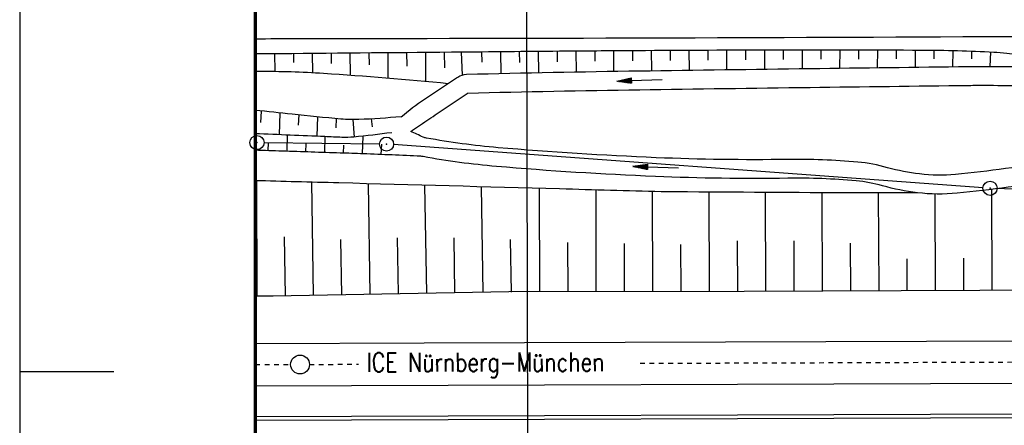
# Model space of a CAD drawing. Extents: x 0 to 1135, y 0 to 420.
# Tile 4 of 116: x 0 to 104, y 143 to 186. Entities that reach past the tile are written whole.
import ezdxf

# ---------------------------------------------------------------- set-up
doc = ezdxf.new("R2010")
doc.units = 0
doc.header["$LTSCALE"] = 2
doc.header["$MEASUREMENT"] = 0
doc.linetypes.add('ACAD_ISO05W100', pattern=[0.5, 0.25, -0.25])
doc.linetypes.add('AUSGEZOGEN', pattern=[0])
doc.layers.get('0').update_dxf_attribs({"color": 8, "linetype": 'AUSGEZOGEN'})
for name, color, linetype in [('Bahnachse', 7, 'CONTINUOUS'), ('BOESCHG', 8, 'AUSGEZOGEN'), ('Boeschungen', 15, 'CONTINUOUS'), ('FBRTOP', 8, 'AUSGEZOGEN'), ('Gleisachsen', 7, 'CONTINUOUS'), ('GRABEN', 8, 'AUSGEZOGEN'), ('GRENZL-BAB', 7, 'AUSGEZOGEN'), ('GRENZP-BAB', 7, 'AUSGEZOGEN'), ('Kabelanlagen', 15, 'CONTINUOUS'), ('MULDE', 8, 'AUSGEZOGEN'), ('NZ', 8, 'AUSGEZOGEN'), ('PFEILTOP', 8, 'AUSGEZOGEN'), ('RAHMEN', 250, 'AUSGEZOGEN'), ('SCHRIFT', 8, 'AUSGEZOGEN')]:
    doc.layers.add(name, color=color, linetype=linetype)
doc.styles.add('ROMANS', font='romans.shx', dxfattribs={"width": 0.8})

# ---------------------------------------------------------------- blocks, each defined once
blk = doc.blocks.new('GST')
at = {"color": 0}
blk.add_circle((0, 0), 0.75, dxfattribs=at)
blk.add_point((0, 0), dxfattribs=at)
blk = doc.blocks.new('PFEIL2')
at = {"color": 0}
for p, q in [((0.88, 0), (-2.4, -0.01)), ((0.88, -0.27), (0.88, 0.28)), ((0.88, 0.28), (2.43, 0.01)), ((0.91, 0.27), (0.88, 0.26)), ((0.97, 0.26), (0.88, 0.25)), ((1.02, 0.25), (0.88, 0.23)), ((1.07, 0.24), (0.88, 0.21)), ((1.13, 0.23), (0.88, 0.19)), ((1.18, 0.22), (0.88, 0.17)), ((1.24, 0.21), (0.88, 0.15)), ((1.29, 0.21), (0.88, 0.14)), ((1.34, 0.2), (0.88, 0.12)), ((1.4, 0.19), (0.88, 0.1)), ((1.45, 0.18), (0.88, 0.08)), ((1.51, 0.17), (0.88, 0.06)), ((1.56, 0.16), (0.88, 0.04)), ((1.61, 0.15), (0.88, 0.02)), ((1.67, 0.14), (0.88, 0.01)), ((1.72, 0.13), (0.88, -0.01)), ((1.78, 0.12), (0.88, -0.03)), ((1.83, 0.11), (0.88, -0.05)), ((1.88, 0.1), (0.88, -0.07)), ((1.94, 0.09), (0.88, -0.09)), ((2.05, 0.08), (0.88, -0.12)), ((1.99, 0.08), (0.88, -0.11)), ((2.1, 0.07), (0.88, -0.14)), ((2.15, 0.06), (0.88, -0.16)), ((2.21, 0.05), (0.88, -0.18)), ((2.26, 0.04), (0.88, -0.2)), ((2.32, 0.03), (0.88, -0.22)), ((2.37, 0.02), (0.88, -0.23)), ((2.42, 0.01), (0.88, -0.25)), ((2.43, 0.01), (0.88, -0.27))]:
    blk.add_line(p, q, dxfattribs=at)

msp = doc.modelspace()

# ---------------------------------------------------------------- linework, layer by layer
at = {"layer": 'Bahnachse', "linetype": 'ACAD_ISO05W100'}
for points in [[(65.83, 149.37), (128.75, 149.59)], [(25, 149.23), (28.75, 149.24)], [(30.75, 149.25), (35.96, 149.27)]]:
    msp.add_lwpolyline(points, dxfattribs=at)
at = {"layer": 'Bahnachse', "linetype": 'Continuous'}
msp.add_circle((29.75, 149.24), 1, dxfattribs=at)
at = {"layer": 'BOESCHG'}
for p, q in [((25.05, 182.19), (25.06, 181.26)), ((27.05, 182.2), (27.07, 180.34)), ((29.05, 182.22), (29.06, 181.26)), ((31.05, 182.23), (31.07, 180.21)), ((33.05, 182.25), (33.06, 181.17)), ((35.05, 182.27), (35.07, 179.95)), ((37.05, 182.28), (37.07, 181.04)), ((39.05, 182.3), (39.08, 179.64)), ((41.05, 182.32), (41.07, 180.89)), ((43.05, 182.34), (43.08, 179.28)), ((45.05, 182.35), (45.07, 180.72)), ((46.86, 182.37), (46.94, 179.94)), ((49.02, 182.39), (49.03, 181.31)), ((51.02, 182.41), (51.04, 180.12)), ((53.02, 182.42), (53.03, 181.29)), ((55.02, 182.44), (55.04, 180.21)), ((57.02, 182.46), (57.03, 181.35)), ((59.02, 182.48), (59.04, 180.29)), ((61.02, 182.49), (61.03, 181.41)), ((63.02, 182.51), (63.03, 180.35)), ((65.02, 182.52), (65.02, 181.45)), ((67.02, 182.54), (67.03, 180.41)), ((69.02, 182.55), (69.02, 181.49)), ((71.02, 182.56), (71.03, 180.47)), ((73.02, 182.57), (73.02, 181.53)), ((75.02, 182.57), (75.02, 180.52)), ((77.02, 182.58), (77.02, 181.56)), ((79.02, 182.58), (79.02, 180.57)), ((81.02, 182.59), (81.02, 181.59)), ((83.02, 182.59), (83.02, 180.63)), ((85.02, 182.59), (85.02, 181.62)), ((87.02, 182.58), (87.01, 180.68)), ((89.02, 182.58), (89.01, 181.64)), ((91.02, 182.57), (91.01, 180.73)), ((93.02, 182.57), (93.01, 181.66)), ((95.02, 182.56), (95.01, 180.78)), ((97.02, 182.55), (97.01, 181.67)), ((99.02, 182.51), (98.98, 180.83)), ((101.02, 182.45), (100.99, 181.65)), ((103.01, 182.36), (102.94, 180.85)), ((25.62, 176.13), (25.57, 174.91)), ((27.62, 175.93), (27.52, 173.61)), ((29.61, 175.72), (29.56, 174.62)), ((31.6, 175.51), (31.52, 173.45)), ((33.6, 175.32), (33.55, 174.34)), ((35.34, 175.22), (35.51, 173.37)), ((37.3, 175.29), (37.4, 174.44)), ((28.4, 173.58), (28.34, 171.85)), ((36.41, 173.46), (36.34, 171.59)), ((26.37, 172.79), (26.34, 171.92)), ((30.37, 172.64), (30.34, 171.79)), ((32.39, 173.41), (32.34, 171.73)), ((34.37, 172.5), (34.34, 171.66)), ((38.38, 172.6), (38.34, 171.51)), ((40.34, 171.44), (40.34, 171.43)), ((42.33, 171.35), (42.33, 171.35))]:
    msp.add_line(p, q, dxfattribs=at)
for points in [[(47.02, 182.37, -0.000082), (27.67, 182.2, -0.000357), (25, 182.18, -0.00193)], [(107.73, 181.98, -0.022126), (107.11, 182, -0.009736), (104.75, 182.23, 0.016556), (103.36, 182.35, 0.011332), (95.67, 182.56, 0.002885), (65.48, 182.52, 0.000518), (57.96, 182.47, -0.000046), (47.02, 182.37, -0.003108)], [(25, 180.34, -0.000023), (25.35, 180.34, -0.019021), (32.25, 180.14, -0.00791), (45.48, 179.06)], [(40.49, 175.52, -0.013226), (35.99, 175.23, -0.031256), (34.09, 175.28, -0.006012), (28.91, 175.79, 0.005052), (25, 176.19, 0.011588)], [(42.56, 171.34, 0.00067), (36.47, 171.59, 0.001665), (34.02, 171.67, 0.000018), (27.87, 171.87, 0.000007), (25, 171.96, 0.005541)], [(95.26, 167.46, -0.000666), (89.26, 167.44, -0.002206), (87.45, 167.44, -0.000113), (68.5, 167.56, -0.00489), (68.06, 167.57, -0.000416), (57.3, 167.86, 0.000191), (33.88, 168.5, 0.000017), (29.35, 168.62, 0.000004), (25, 168.74, 0.003598)]]:
    msp.add_lwpolyline(points, format="xyb", dxfattribs=at)
at = {"layer": 'Boeschungen', "linetype": 'Continuous'}
for points in [[(25.19, 156.49), (25.17, 168.73)], [(31.19, 156.59), (31, 168.58)], [(37.19, 156.68), (37, 168.42)], [(43.19, 156.78), (43, 168.25)], [(49.19, 156.88), (49.01, 168.09)], [(55.19, 156.98), (55.16, 167.92)], [(61.19, 156.97), (61.16, 167.75)], [(67.19, 157.02), (67.15, 167.59)], [(73.19, 157.02), (73.15, 167.53)], [(79.19, 157.07), (79.15, 167.49)], [(85.19, 157.06), (85.15, 167.46)], [(91.19, 157.11), (91.15, 167.45)], [(97.19, 157.11), (97.15, 167.33)], [(103.19, 157.1), (103.15, 167.81)], [(28.19, 156.54), (28.09, 162.79)], [(34.19, 156.64), (34.09, 162.49)], [(40.19, 156.73), (40.09, 162.69)], [(46.19, 156.83), (46.09, 162.66)], [(52.19, 156.93), (52.1, 162.5)], [(58.19, 156.97), (58.17, 162.2)], [(64.19, 156.97), (64.17, 162.09)], [(70.19, 157.02), (70.17, 161.97)], [(76.19, 157.02), (76.17, 162.35)], [(82.19, 157.06), (82.17, 162.37)], [(88.19, 157.06), (88.17, 162.11)], [(94.19, 157.11), (94.18, 160.45)], [(100.19, 157.11), (100.18, 160.53)], [(25, 156.51), (26.89, 156.52), (51.89, 156.97), (76.89, 157.03), (101.89, 157.13), (142.51, 157.26)]]:
    msp.add_lwpolyline(points, dxfattribs=at)
at = {"layer": 'FBRTOP', "const_width": 0.5}
for points in [[(778.2, 222.13, 0.000004), (815.61, 224.8, -0.000002), (853.01, 227.47, -0.000001), (902.89, 231.04, 0.000001), (950, 234.4, 0.000002)], [(778.49, 218.14, 0.000004), (815.89, 220.81, -0.000002), (853.3, 223.48, -0.000001), (903.17, 227.05, 0.000001), (950, 230.39, 0.000002)], [(703.39, 216.78, -0.000001), (715.86, 217.67, 0.000009)], [(703.68, 212.79, -0.000001), (716.15, 213.68, 0.000009)]]:
    msp.add_lwpolyline(points, format="xyb", dxfattribs=at)
at = {"layer": 'FBRTOP'}
msp.add_lwpolyline([(25, 183.8, -0.000023), (33.78, 183.82, 0.00084), (109.55, 184.06)], format="xyb", dxfattribs=at)
at = {"layer": 'Gleisachsen', "linetype": 'Continuous'}
for p, q in [((25, 151.48), (42.93, 151.54)), ((42.93, 151.54), (118.45, 151.8)), ((25, 146.98), (118.51, 147.3))]:
    msp.add_line(p, q, dxfattribs=at)
at = {"layer": 'GRABEN'}
msp.add_lwpolyline([(39.48, 173.83, -0.01046), (35.45, 173.37, -0.03391), (34.2, 173.33, -0.000039), (32.38, 173.41, -0.000005), (25, 173.72, -0.000122)], format="xyb", dxfattribs=at)
at = {"layer": 'GRENZL-BAB'}
for p, q in [((38.18, 172.62), (25.93, 172.77)), ((102.23, 167.98), (39.68, 172.56)), ((130.32, 166.77), (103.72, 167.9))]:
    msp.add_line(p, q, dxfattribs=at)
at = {"layer": 'Kabelanlagen', "linetype": 'Continuous'}
for p, q in [((25, 143.73), (187.81, 144.29)), ((25, 143.33), (187.81, 143.89))]:
    msp.add_line(p, q, dxfattribs=at)
at = {"layer": 'MULDE'}
for points in [[(40.49, 175.52, -0.039316), (42.97, 177.38, -0.000051), (46.37, 179.65, -0.001434), (46.5, 179.73, -0.140281), (47.42, 180.03, -0.003168), (65.77, 180.39, -0.000194), (83.85, 180.64, -0.000208), (100.68, 180.85, -0.004174), (102.42, 180.86, -0.000931), (110.12, 180.81, -0.000931)], [(41.49, 173.97, -0.000031), (42.31, 174.52, -0.00011), (44.09, 175.71, -0.000051), (47.48, 177.99, -0.000753), (47.54, 178.03, -0.003156), (65.79, 178.39, -0.000194), (83.87, 178.64, -0.000208), (100.71, 178.85, -0.004174), (102.41, 178.86, -0.000891), (109.78, 178.81, -0.000931)], [(117.31, 173.42, -0.02089), (112.48, 171.52, -0.039124), (109.9, 170.85, -0.020076), (99.29, 169.4, -0.054154), (95.5, 169.45, -0.037815), (92.1, 170.12, 0.044932), (88.93, 170.71, 0.026887), (81.47, 170.99, -0.014147), (67.54, 171.18, -0.011017), (50.76, 172.24, -0.023995), (43.17, 173.26, -0.05952), (42.82, 173.36, -0.005106), (41.49, 173.97, -0.011141)], [(118.11, 171.59, -0.02089), (113.13, 169.63, -0.039124), (110.25, 168.88, -0.020076), (99.48, 167.41, -0.054154), (95.26, 167.46, -0.037815), (91.56, 168.2, 0.044932), (88.75, 168.72, 0.026887), (81.5, 169, -0.014147), (67.46, 169.18, -0.011017), (50.59, 170.25, -0.023995), (42.81, 171.29, -0.018479), (42.56, 171.34, -0.011141)]]:
    msp.add_lwpolyline(points, format="xyb", dxfattribs=at)
at = {"layer": 'NZ'}
msp.add_line((53.77, 193.47), (54.11, 43.93), dxfattribs=at)
at = {"layer": 'RAHMEN'}
for p, q in [((0, 420), (0, 0)), ((0, 148.5), (10, 148.5))]:
    msp.add_line(p, q, dxfattribs=at)
at = {"layer": 'RAHMEN', "const_width": 0.35}
msp.add_lwpolyline([(25, 5), (1130, 5), (1130, 415), (25, 415), (25, 5)], dxfattribs=at)

# ---------------------------------------------------------------- block references
at = {"layer": 'GRENZP-BAB'}
for p in [(25.18, 172.78), (38.93, 172.62), (102.97, 167.93)]:
    msp.add_blockref('GST', p, dxfattribs=at)
at = {"layer": 'PFEILTOP'}
for p, rotation in [((65.78, 179.39), 181.6660283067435), ((67.5, 170.18), 177.8322524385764)]:
    msp.add_blockref('PFEIL2', p, dxfattribs=dict(at, rotation=rotation))

# ---------------------------------------------------------------- texts
at = {"layer": 'SCHRIFT', "style": 'ROMANS', "width": 0.8}
msp.add_text('ICE Nürnberg-München', height=2, rotation=0.1202, dxfattribs=at).set_placement((36.81, 148.47))

doc.saveas('drawing.dxf')
